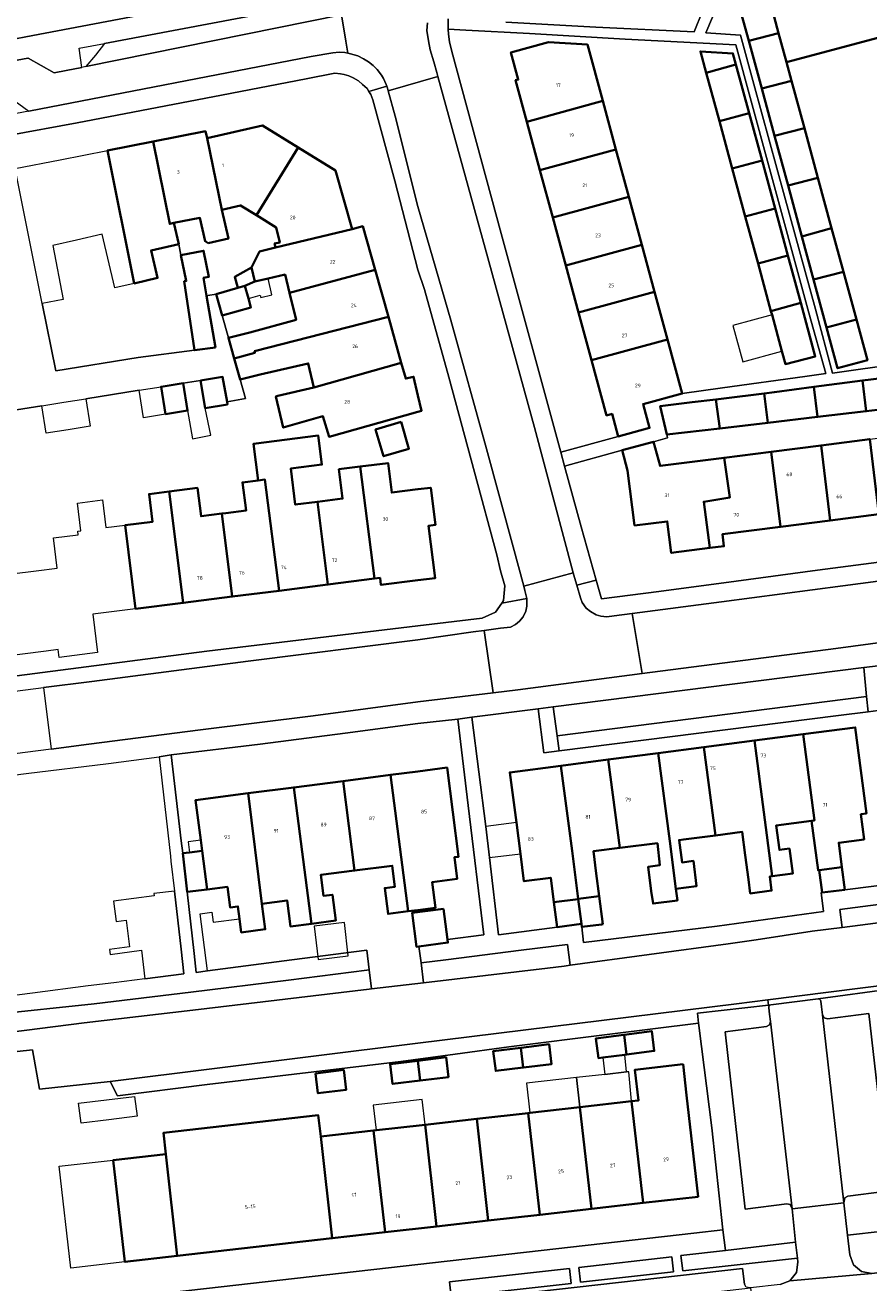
# Model space of a CAD drawing. Header units: metres. Extents: x 73718 to 76933, y 443658 to 446696.
# Tile 16 of 153: x 74461 to 74544, y 445027 to 445150. Entities that reach past the tile are written whole.
import ezdxf
from ezdxf.enums import TextEntityAlignment as Align

# ---------------------------------------------------------------- set-up
doc = ezdxf.new("R2010")
doc.units = ezdxf.units.M
for name, color, linetype, lineweight in [('B-WE-GR-BEPLANTING_CULTUUR_HEESTERS-GV', 90, 'Continuous', 18), ('B-WE-GR-STRUIK-GV', 90, 'Continuous', 13), ('B-WE-OG-BEBOUWING-GV', 7, 'Continuous', 35), ('B-WE-OG-BEBOUWING-T18', 10, 'Continuous', 18), ('B-WE-OG-BEBOUWING_LUIFEL-GV', 7, 'Continuous', 18), ('B-WE-OG-BEBOUWING_OVERBOUWING-GV', 7, 'Continuous', 18), ('B-WE-OG-TERREIN_BEGROEID-GV', 7, 'Continuous', 18), ('B-WE-OG-TERREIN_ERF-GV', 7, 'Continuous', 18), ('B-WE-OG-TERREIN_OEVER-GV', 7, 'Continuous', 18), ('B-WE-OG-WATER_SLOOT-GV', 120, 'Continuous', 18), ('B-WE-VH-OPENVERHARDING-GV', 30, 'Continuous', 18), ('B-WE-VH-OPENVERHARDING_SIERBESTRATING-GV', 30, 'Continuous', 18), ('B-WE-VH-OPENVERHARDING_STRAATBAKSTEEN-GV', 30, 'Continuous', 18), ('B-WE-VH-OPENVERHARDING_TEGEL-GV', 30, 'Continuous', 18)]:
    doc.layers.add(name, color=color, linetype=linetype, lineweight=lineweight)
doc.styles.add('NLCS-ISO-M200-T18', font='NLCS-ISO.ttf', dxfattribs={"height": 0.36})

msp = doc.modelspace()

# ---------------------------------------------------------------- linework, layer by layer
at = {"layer": 'B-WE-GR-BEPLANTING_CULTUUR_HEESTERS-GV', "flags": 128}
for points in [[(74513.853, 445078.921), (74541.311, 445082.404), (74544.194, 445082.77), (74544.052, 445084.264), (74513.656, 445080.408)], [(74537.262, 445029.097), (74537.089, 445030.699), (74530.196, 445029.881), (74525.82, 445029.362), (74526.008, 445027.874)], [(74524.918, 445029.238), (74515.789, 445028.212), (74515.967, 445026.744), (74525.084, 445027.772)], [(74503.248, 445025.302), (74515.054, 445026.641), (74514.876, 445028.107), (74503.084, 445026.775)]]:
    msp.add_lwpolyline(points, close=True, dxfattribs=at)
at = {"layer": 'B-WE-GR-STRUIK-GV', "flags": 128}
for points in [[(74543.781, 445087.106), (74544.052, 445084.264), (74544.194, 445082.77), (74545.679, 445082.958), (74545.175, 445087.282)], [(74513.853, 445078.921), (74513.656, 445080.408), (74513.28, 445083.247), (74511.791, 445083.059), (74512.365, 445078.732)], [(74544.554, 445027.62), (74545.32, 445027.697), (74545.635, 445027.863), (74545.72, 445028.21), (74545.573, 445029.538), (74545.49, 445030.183), (74552.923, 445031.011), (74552.725, 445032.558), (74549.195, 445032.158), (74542.184, 445031.364), (74542.399, 445029.429), (74542.757, 445028.466), (74543.544, 445027.806)]]:
    msp.add_lwpolyline(points, close=True, dxfattribs=at)
at = {"layer": 'B-WE-OG-BEBOUWING-GV', "flags": 128}
for points in [[(74536.191, 445146.565), (74546.151, 445149.203), (74545.4, 445152.034), (74542.61, 445151.301), (74541.751, 445154.54), (74534.546, 445152.631), (74535.418, 445149.416)], [(74534.546, 445152.631), (74534.312, 445153.492), (74531.384, 445152.697), (74532.483, 445148.646), (74535.418, 445149.416)], [(74533.754, 445143.961), (74536.689, 445144.731), (74536.191, 445146.565), (74535.418, 445149.416), (74532.483, 445148.646)], [(74518.149, 445142.755), (74516.646, 445148.286), (74512.825, 445148.531), (74509.132, 445147.527), (74509.858, 445144.858), (74509.582, 445144.783), (74510.687, 445140.717)], [(74531.231, 445146.328), (74530.933, 445147.429), (74527.732, 445147.62), (74528.301, 445145.528)], [(74531.231, 445146.328), (74528.301, 445145.528), (74529.596, 445140.764), (74532.524, 445141.564)], [(74535.015, 445139.313), (74537.95, 445140.083), (74536.689, 445144.731), (74533.754, 445143.961)], [(74518.149, 445142.755), (74510.687, 445140.717), (74511.982, 445135.953), (74519.444, 445137.991)], [(74533.788, 445136.903), (74532.524, 445141.564), (74529.596, 445140.764), (74530.863, 445136.104)], [(74479.29, 445139.087), (74480.734, 445132.058), (74482.583, 445132.49), (74484.151, 445131.521), (74488.241, 445138.189), (74484.729, 445140.358)], [(74479.419, 445128.774), (74481.393, 445129.236), (74480.734, 445132.058), (74479.29, 445139.087), (74479.128, 445139.78), (74474.004, 445138.774), (74475.633, 445130.677), (74476.024, 445130.768), (74478.589, 445131.272), (74479.125, 445128.976)], [(74536.338, 445134.44), (74539.272, 445135.21), (74537.95, 445140.083), (74535.015, 445139.313)], [(74474.004, 445138.774), (74469.524, 445137.895), (74472.151, 445124.836), (74474.433, 445125.369), (74473.803, 445128.068), (74476.508, 445128.7), (74476.024, 445130.768), (74475.633, 445130.677)], [(74493.532, 445130.146), (74491.897, 445135.931), (74488.241, 445138.189), (74484.151, 445131.521), (74486.09, 445130.324), (74486.433, 445128.857), (74485.931, 445128.74), (74486.022, 445128.35)], [(74513.249, 445131.292), (74520.711, 445133.331), (74519.444, 445137.991), (74511.982, 445135.953)], [(74533.788, 445136.903), (74530.863, 445136.104), (74532.142, 445131.4), (74535.065, 445132.199)], [(74536.338, 445134.44), (74537.691, 445129.452), (74540.619, 445130.248), (74539.272, 445135.21)], [(74513.249, 445131.292), (74514.527, 445126.589), (74521.989, 445128.627), (74520.711, 445133.331)], [(74533.397, 445126.784), (74536.317, 445127.582), (74535.065, 445132.199), (74532.142, 445131.4)], [(74487.392, 445123.904), (74495.79, 445126.173), (74494.585, 445130.442), (74493.532, 445130.146), (74486.022, 445128.35), (74484.447, 445127.983), (74483.65, 445126.412), (74483.976, 445125.016), (74485.288, 445125.322), (74486.949, 445125.71)], [(74540.619, 445130.248), (74537.691, 445129.452), (74538.841, 445125.215), (74541.776, 445125.985)], [(74480.129, 445118.544), (74479.256, 445123.612), (74478.952, 445125.374), (74479.097, 445125.41), (74479.467, 445125.475), (74478.95, 445128.043), (74476.733, 445127.597), (74477.246, 445125.086), (74477.056, 445125.053), (74478.075, 445118.274)], [(74521.989, 445128.627), (74514.527, 445126.589), (74515.782, 445121.973), (74523.244, 445124.011)], [(74533.397, 445126.784), (74534.667, 445122.115), (74537.584, 445122.912), (74536.317, 445127.582)], [(74497.098, 445121.539), (74495.79, 445126.173), (74487.392, 445123.904), (74488.038, 445121.273), (74483.507, 445120.01), (74481.385, 445119.498), (74481.961, 445117.447), (74483.995, 445118.019), (74483.959, 445118.166)], [(74483.002, 445124.601), (74483.976, 445125.016), (74483.65, 445126.412), (74482.009, 445125.473), (74482.314, 445124.405)], [(74538.841, 445125.215), (74540.118, 445120.506), (74543.053, 445121.276), (74541.776, 445125.985)], [(74480.178, 445123.795), (74480.784, 445121.673), (74483.608, 445122.48), (74483.361, 445123.344), (74483.002, 445124.601), (74482.314, 445124.405)], [(74524.513, 445119.342), (74523.244, 445124.011), (74515.782, 445121.973), (74517.051, 445117.304)], [(74537.584, 445122.912), (74534.667, 445122.115), (74534.769, 445121.741), (74535.74, 445118.168), (74536.079, 445116.919), (74539.007, 445117.668)], [(74497.098, 445121.539), (74483.959, 445118.166), (74483.995, 445118.019), (74481.961, 445117.447), (74482.537, 445115.397), (74484.518, 445115.882), (74489.236, 445116.985), (74489.79, 445114.612), (74498.37, 445117.034)], [(74540.118, 445120.506), (74541.205, 445116.502), (74544.133, 445117.297), (74543.053, 445121.276)], [(74524.513, 445119.342), (74517.051, 445117.304), (74518.528, 445111.871), (74519.06, 445112.016), (74519.66, 445109.81), (74522.748, 445110.649), (74522.115, 445112.979), (74525.958, 445114.024)], [(74498.37, 445117.034), (74489.79, 445114.612), (74486.257, 445113.787), (74486.062, 445113.741), (74486.781, 445110.676), (74490.677, 445111.796), (74491.269, 445109.779), (74500, 445112.229), (74500.355, 445112.329), (74500, 445113.841), (74499.572, 445115.665), (74498.807, 445115.485)], [(74478.664, 445115.312), (74479.1, 445112.59), (74481.301, 445112.96), (74481.258, 445113.195), (74480.817, 445115.657)], [(74543.652, 445115.29), (74544.021, 445112.28), (74549.008, 445112.864), (74548.632, 445115.934), (74545.557, 445115.536)], [(74476.946, 445115.037), (74474.787, 445114.691), (74475.219, 445111.995), (74477.378, 445112.341)], [(74533.991, 445114.04), (74534.346, 445111.148), (74539.242, 445111.721), (74538.88, 445114.672), (74534.996, 445114.17)], [(74543.652, 445115.29), (74538.88, 445114.672), (74539.242, 445111.721), (74544.021, 445112.28)], [(74529.24, 445113.435), (74526.912, 445113.161), (74523.794, 445112.795), (74524.434, 445109.987), (74529.65, 445110.598)], [(74533.991, 445114.04), (74530.03, 445113.528), (74529.24, 445113.435), (74529.65, 445110.598), (74534.346, 445111.148)], [(74498.343, 445111.229), (74495.85, 445110.495), (74496.627, 445107.856), (74499.121, 445108.591)], [(74486.359, 445094.658), (74491.158, 445095.266), (74490.127, 445103.398), (74487.961, 445103.123), (74487.513, 445106.651), (74490.575, 445107.039), (74490.213, 445109.897), (74483.866, 445109.092), (74484.323, 445105.487), (74484.976, 445105.57)], [(74545.261, 445102.172), (74544.357, 445109.541), (74539.584, 445108.932), (74540.488, 445101.562)], [(74520.05, 445108.449), (74520.587, 445106.479), (74521.279, 445101.062), (74524.485, 445101.471), (74524.881, 445098.371), (74528.662, 445098.854), (74528.057, 445103.398), (74530.63, 445103.813), (74530.066, 445107.716), (74523.77, 445106.912), (74523.123, 445109.287)], [(74534.694, 445108.307), (74530.066, 445107.716), (74530.63, 445103.813), (74528.057, 445103.398), (74528.662, 445098.854), (74530.045, 445099.031), (74529.894, 445100.209), (74535.598, 445100.937)], [(74539.584, 445108.932), (74534.694, 445108.307), (74535.598, 445100.937), (74540.488, 445101.562)], [(74495.737, 445095.846), (74496.286, 445095.916), (74496.374, 445095.223), (74500, 445095.683), (74501.698, 445095.898), (74501.047, 445101.039), (74501.714, 445101.123), (74501.251, 445104.777), (74500, 445104.618), (74497.437, 445104.293), (74497.07, 445107.192), (74494.343, 445106.846)], [(74495.737, 445095.846), (74494.343, 445106.846), (74492.242, 445106.58), (74492.605, 445103.712), (74490.127, 445103.398), (74491.158, 445095.266)], [(74480.731, 445102.231), (74478.702, 445101.974), (74478.35, 445104.751), (74475.57, 445104.399), (74476.956, 445093.467), (74481.765, 445094.076)], [(74481.124, 445102.281), (74480.731, 445102.231), (74481.765, 445094.076), (74486.359, 445094.658), (74484.976, 445105.57), (74484.323, 445105.487), (74482.774, 445105.291), (74483.123, 445102.534)], [(74472.279, 445092.874), (74476.956, 445093.467), (74475.57, 445104.399), (74473.609, 445104.15), (74473.954, 445101.433), (74471.238, 445101.089)], [(74537.829, 445080.564), (74538.929, 445072.101), (74538.654, 445072.065), (74539.286, 445067.203), (74539.413, 445067.219), (74541.636, 445067.508), (74541.325, 445069.907), (74543.815, 445070.231), (74543.493, 445072.71), (74544.037, 445072.78), (74542.939, 445081.228)], [(74528.08, 445079.295), (74529.206, 445070.63), (74531.844, 445070.973), (74532.142, 445068.678), (74532.451, 445066.307), (74532.629, 445064.94), (74534.73, 445065.214), (74534.552, 445066.581), (74534.793, 445066.612), (74533.06, 445079.943)], [(74533.06, 445079.943), (74534.793, 445066.612), (74536.8, 445066.873), (74536.48, 445069.331), (74535.498, 445069.203), (74535.184, 445071.614), (74538.654, 445072.065), (74538.929, 445072.101), (74537.829, 445080.564)], [(74518.682, 445078.073), (74519.809, 445069.405), (74523.508, 445069.86), (74523.739, 445067.692), (74522.603, 445067.536), (74522.914, 445065.147), (74523.087, 445063.933), (74525.476, 445064.243), (74525.328, 445065.382), (74524.722, 445070.047), (74523.596, 445078.712)], [(74523.596, 445078.712), (74524.722, 445070.047), (74525.328, 445065.382), (74527.367, 445065.647), (74527.045, 445068.123), (74525.934, 445067.978), (74525.649, 445070.168), (74526.074, 445070.223), (74529.206, 445070.63), (74528.08, 445079.295)], [(74499.041, 445063.176), (74500, 445063.3), (74501.71, 445063.52), (74501.386, 445066.035), (74503.85, 445066.353), (74503.575, 445068.483), (74503.992, 445068.536), (74502.864, 445077.289), (74500, 445076.92), (74497.314, 445076.573)], [(74513.349, 445064.072), (74515.729, 445064.382), (74515.746, 445064.384), (74515.133, 445069.1), (74514.045, 445077.471), (74509.024, 445076.818), (74509.664, 445071.892), (74510.063, 445068.825), (74510.413, 445066.133), (74513.036, 445066.474)], [(74519.809, 445069.405), (74518.682, 445078.073), (74514.045, 445077.471), (74515.133, 445069.1), (74515.746, 445064.384), (74517.806, 445064.652), (74517.517, 445066.875), (74517.232, 445069.07)], [(74492.645, 445075.971), (74493.779, 445067.175), (74497.471, 445067.651), (74497.738, 445065.579), (74496.736, 445065.45), (74497.062, 445062.921), (74499.041, 445063.176), (74497.314, 445076.573)], [(74484.682, 445063.921), (74483.328, 445074.77), (74478.164, 445074.104), (74478.673, 445070.154), (74478.807, 445069.118), (74479.297, 445065.315), (74481.293, 445065.573), (74481.553, 445063.556), (74482.328, 445063.656), (74482.484, 445062.445), (74482.657, 445061.104), (74485.007, 445061.407)], [(74484.682, 445063.921), (74487.154, 445064.24), (74487.483, 445061.689), (74489.535, 445061.953), (74487.808, 445075.347), (74483.328, 445074.77)], [(74492.645, 445075.971), (74487.808, 445075.347), (74489.535, 445061.953), (74491.932, 445062.262), (74491.603, 445064.809), (74490.727, 445064.696), (74490.462, 445066.748), (74493.779, 445067.175)], [(74476.906, 445068.869), (74477.331, 445065.094), (74479.297, 445065.315), (74478.807, 445069.118), (74477.571, 445068.956)], [(74541.636, 445067.508), (74539.413, 445067.219), (74539.698, 445065.022), (74541.912, 445065.298)], [(74516.046, 445061.944), (74515.729, 445064.382), (74513.349, 445064.072), (74513.666, 445061.632)], [(74518.162, 445061.911), (74517.806, 445064.652), (74515.746, 445064.384), (74515.729, 445064.382), (74516.046, 445061.944), (74516.083, 445061.643), (74518.027, 445061.894)], [(74502.524, 445063.417), (74499.427, 445063.022), (74499.85, 445059.701), (74500.105, 445059.733), (74502.947, 445060.096), (74502.908, 445060.399)], [(74520.244, 445051.056), (74520.468, 445049.108), (74523.211, 445049.461), (74522.964, 445051.405)], [(74510.112, 445049.779), (74510.332, 445047.832), (74510.38, 445047.838), (74513.124, 445048.178), (74512.885, 445050.123), (74510.14, 445049.782)], [(74520.468, 445049.108), (74520.244, 445051.056), (74520.22, 445051.052), (74517.476, 445050.7), (74517.726, 445048.756), (74518.159, 445048.812), (74520.305, 445049.087)], [(74499.99, 445048.503), (74500.21, 445046.556), (74503.002, 445046.902), (74502.763, 445048.847)], [(74510.112, 445049.779), (74507.395, 445049.442), (74507.636, 445047.497), (74510.332, 445047.832)], [(74489.942, 445047.244), (74490.188, 445045.3), (74492.956, 445045.65), (74492.713, 445047.595)], [(74500.21, 445046.556), (74499.99, 445048.503), (74497.273, 445048.166), (74497.514, 445046.221)], [(74526.039, 445048.149), (74521.309, 445047.617), (74521.649, 445044.592), (74520.984, 445044.517), (74522.114, 445034.537), (74527.501, 445035.15), (74526.379, 445045.129)], [(74510.835, 445043.366), (74511.962, 445033.381), (74517.033, 445033.958), (74515.898, 445043.94), (74510.996, 445043.384)], [(74517.033, 445033.958), (74522.114, 445034.537), (74520.984, 445044.517), (74515.898, 445043.94)], [(74475.248, 445039.34), (74476.376, 445029.332), (74491.587, 445031.063), (74490.457, 445041.055), (74490.22, 445043.15), (74475.014, 445041.407)], [(74505.771, 445042.792), (74500.701, 445042.217), (74501.832, 445032.229), (74506.895, 445032.805)], [(74511.962, 445033.381), (74510.835, 445043.366), (74505.771, 445042.792), (74506.895, 445032.805)], [(74490.457, 445041.055), (74491.587, 445031.063), (74496.773, 445031.653), (74495.65, 445041.644)], [(74496.773, 445031.653), (74501.832, 445032.229), (74500.701, 445042.217), (74495.65, 445041.644)], [(74475.248, 445039.34), (74470.09, 445038.75), (74471.225, 445028.746), (74476.376, 445029.332)]]:
    msp.add_lwpolyline(points, close=True, dxfattribs=at)
at = {"layer": 'B-WE-OG-BEBOUWING_LUIFEL-GV', "flags": 128}
for points in [[(74483.002, 445124.601), (74483.361, 445123.344), (74484.512, 445123.673), (74484.563, 445123.455), (74485.664, 445123.712), (74485.288, 445125.322), (74483.976, 445125.016)], [(74535.74, 445118.168), (74534.769, 445121.741), (74530.916, 445120.694), (74531.887, 445117.121)], [(74478.664, 445115.312), (74476.946, 445115.037), (74477.378, 445112.341), (74477.853, 445109.557), (74479.674, 445109.947), (74479.1, 445112.59)], [(74506.652, 445071.514), (74507.022, 445068.465), (74510.063, 445068.825), (74509.664, 445071.892)], [(74477.571, 445068.956), (74478.807, 445069.118), (74478.673, 445070.154), (74477.436, 445069.992)], [(74482.484, 445062.445), (74482.328, 445063.656), (74481.553, 445063.556), (74481.293, 445065.573), (74479.297, 445065.315), (74477.331, 445065.094), (74478.013, 445059.03), (74478.236, 445057.177), (74479.334, 445057.321), (74478.609, 445062.941), (74479.765, 445063.09), (74479.892, 445062.111)], [(74518.345, 445047.158), (74520.495, 445047.401), (74520.305, 445049.087), (74518.159, 445048.812)], [(74510.996, 445043.384), (74515.898, 445043.94), (74515.569, 445046.845), (74510.667, 445046.292)], [(74520.984, 445044.517), (74520.694, 445047.423), (74520.495, 445047.401), (74518.345, 445047.158), (74515.569, 445046.845), (74515.899, 445043.943)], [(74500.701, 445042.217), (74500.42, 445044.694), (74495.614, 445044.15), (74495.895, 445041.672)]]:
    msp.add_lwpolyline(points, close=True, dxfattribs=at)
at = {"layer": 'B-WE-OG-BEBOUWING_OVERBOUWING-GV', "flags": 128}
msp.add_lwpolyline([(74492.787, 445062.071), (74489.812, 445061.727), (74490.191, 445058.447), (74493.166, 445058.791)], close=True, dxfattribs=at)
at = {"layer": 'B-WE-OG-TERREIN_BEGROEID-GV', "flags": 128}
msp.add_lwpolyline([(74543.781, 445087.106), (74513.28, 445083.247), (74513.656, 445080.408), (74544.052, 445084.264)], close=True, dxfattribs=at)
at = {"layer": 'B-WE-OG-TERREIN_ERF-GV', "flags": 128}
for points in [[(74530.581, 445154.945), (74528.275, 445149.456), (74531.668, 445149.218), (74532.968, 445144.407), (74535.979, 445133.4), (74539.027, 445122.315), (74540.722, 445116.031), (74553.83, 445117.878)], [(74546.151, 445149.203), (74536.191, 445146.565), (74536.689, 445144.731), (74537.95, 445140.083), (74539.272, 445135.21), (74540.619, 445130.248), (74541.776, 445125.985), (74543.053, 445121.276), (74544.133, 445117.297), (74541.205, 445116.502), (74540.118, 445120.506), (74538.841, 445125.215), (74537.691, 445129.452), (74536.338, 445134.44), (74535.015, 445139.313), (74533.754, 445143.961), (74532.483, 445148.646), (74531.384, 445152.697)], [(74445.44, 445145.985), (74462.172, 445149.174), (74474.296, 445151.483)], [(74508.623, 445150.496), (74517.466, 445150.012), (74527.133, 445149.531), (74527.956, 445151.564)], [(74438.656, 445083.465), (74479.258, 445088.716), (74500, 445091.205), (74506.313, 445091.962), (74507.604, 445092.55), (74508.225, 445093.44), (74508.415, 445093.713), (74508.519, 445095.128), (74508.123, 445096.619), (74507.74, 445098.168), (74505.547, 445106.305), (74503.021, 445115.625), (74500.637, 445124.233), (74500, 445126.17), (74497.732, 445134.912), (74495.569, 445142.865), (74495.376, 445143.373), (74495.19, 445143.678), (74495.005, 445143.982), (74494.572, 445144.374), (74494.164, 445144.728), (74493.642, 445145.03), (74493.21, 445145.218), (74492.751, 445145.357), (74492.408, 445145.407), (74491.85, 445145.481), (74489.031, 445144.935), (74480.716, 445143.316), (74466.535, 445140.593), (74459.756, 445139.348)], [(74460.442, 445136.113), (74464.883, 445136.985), (74469.524, 445137.895), (74474.004, 445138.774), (74479.128, 445139.78), (74479.29, 445139.087), (74484.729, 445140.358), (74488.241, 445138.189), (74491.897, 445135.931), (74493.532, 445130.146), (74494.585, 445130.442), (74495.79, 445126.173), (74497.098, 445121.539), (74498.37, 445117.034), (74498.807, 445115.485), (74499.572, 445115.665), (74500, 445113.841), (74500.355, 445112.329), (74500, 445112.229), (74491.269, 445109.779), (74490.677, 445111.796), (74486.781, 445110.676), (74486.062, 445113.741), (74486.257, 445113.787), (74489.79, 445114.612), (74489.236, 445116.985), (74484.518, 445115.882), (74482.537, 445115.397), (74483.061, 445113.532), (74481.258, 445113.195), (74481.301, 445112.96), (74479.1, 445112.59), (74478.664, 445115.312), (74476.946, 445115.037), (74477.378, 445112.341), (74475.219, 445111.995), (74473.06, 445111.65), (74472.628, 445114.346), (74467.385, 445113.511), (74467.814, 445110.814), (74465.655, 445110.471), (74463.495, 445110.128), (74463.067, 445112.824), (74458.051, 445112.028)], [(74460.134, 445096.3), (74462.513, 445096.601), (74464.58, 445096.863), (74464.203, 445099.835), (74466.641, 445100.144), (74466.596, 445100.506), (74466.906, 445100.545), (74466.561, 445103.266), (74469.014, 445103.577), (74469.36, 445100.851), (74471.238, 445101.089), (74473.954, 445101.433), (74473.609, 445104.15), (74475.57, 445104.399), (74478.35, 445104.751), (74478.702, 445101.974), (74480.731, 445102.231), (74481.124, 445102.281), (74483.123, 445102.534), (74482.774, 445105.291), (74484.323, 445105.487), (74483.866, 445109.092), (74490.213, 445109.897), (74490.575, 445107.039), (74487.513, 445106.651), (74487.961, 445103.123), (74490.127, 445103.398), (74492.605, 445103.712), (74492.242, 445106.58), (74494.343, 445106.846), (74497.07, 445107.192), (74497.437, 445104.293), (74500, 445104.618), (74501.251, 445104.777), (74501.714, 445101.123), (74501.047, 445101.039), (74501.698, 445095.898), (74500, 445095.683), (74496.374, 445095.223), (74496.286, 445095.916), (74495.737, 445095.846), (74491.158, 445095.266), (74486.359, 445094.658), (74481.765, 445094.076), (74476.956, 445093.467), (74472.279, 445092.874), (74468.065, 445092.34), (74468.541, 445088.58), (74464.767, 445088.102), (74464.669, 445088.872), (74463.512, 445088.725), (74458.824, 445088.131)], [(74545.261, 445102.172), (74540.488, 445101.562), (74535.598, 445100.937), (74529.894, 445100.209), (74530.045, 445099.031), (74528.662, 445098.854), (74524.881, 445098.371), (74524.485, 445101.471), (74521.279, 445101.062), (74520.587, 445106.479), (74520.05, 445108.449), (74514.4, 445106.89), (74516.032, 445100.934), (74517.503, 445095.705), (74517.504, 445095.701), (74518.021, 445093.863), (74523.648, 445094.57), (74531.244, 445095.608), (74539.22, 445096.661), (74551.019, 445098.226)], [(74545.679, 445082.958), (74544.194, 445082.77), (74541.311, 445082.404), (74513.853, 445078.921), (74512.365, 445078.732), (74511.791, 445083.059), (74505.305, 445082.238), (74506.652, 445071.514), (74507.022, 445068.465), (74507.921, 445060.878), (74513.666, 445061.632), (74513.349, 445064.072), (74513.036, 445066.474), (74510.413, 445066.133), (74510.063, 445068.825), (74509.664, 445071.892), (74509.024, 445076.818), (74514.045, 445077.471), (74518.682, 445078.073), (74523.596, 445078.712), (74528.08, 445079.295), (74533.06, 445079.943), (74537.829, 445080.564), (74542.939, 445081.228), (74544.037, 445072.78), (74543.493, 445072.71), (74543.815, 445070.231), (74541.325, 445069.907), (74541.636, 445067.508), (74541.912, 445065.298), (74547.623, 445066.011)], [(74467.138, 445024.768), (74500, 445028.5), (74527.103, 445031.579), (74529.953, 445031.909), (74528.849, 445041.896), (74527.592, 445051.977), (74527.564, 445052.204), (74518.837, 445051.118), (74508.914, 445049.882), (74503.651, 445049.156), (74498.335, 445048.423), (74479.293, 445046.162), (74470.502, 445045.067), (74469.776, 445046.457), (74462.826, 445045.722), (74462.154, 445049.581), (74452.515, 445048.516), (74442.138, 445047.198), (74439.804, 445046.885), (74439.817, 445046.407), (74439.247, 445046.333), (74442.028, 445021.777)]]:
    msp.add_lwpolyline(points, dxfattribs=at)
for points in [[(74502.972, 445149.815), (74503.01, 445149.32), (74503.1, 445148.545), (74503.33, 445147.619), (74508.188, 445129.729), (74514.03, 445108.26), (74519.66, 445109.81), (74519.06, 445112.016), (74518.528, 445111.871), (74517.051, 445117.304), (74515.782, 445121.973), (74514.527, 445126.589), (74513.249, 445131.292), (74511.982, 445135.953), (74510.687, 445140.717), (74509.582, 445144.783), (74509.858, 445144.858), (74509.132, 445147.527), (74512.825, 445148.531), (74516.646, 445148.286), (74518.149, 445142.755), (74519.444, 445137.991), (74520.711, 445133.331), (74521.989, 445128.627), (74523.244, 445124.011), (74524.513, 445119.342), (74525.958, 445114.024), (74529.902, 445114.569), (74537.979, 445115.697), (74540.062, 445115.992), (74538.392, 445121.946), (74534.323, 445136.84), (74531.211, 445148.254), (74520.362, 445148.822), (74510.949, 445149.369), (74504.711, 445149.717)], [(74528.301, 445145.528), (74527.732, 445147.62), (74530.933, 445147.429), (74531.231, 445146.328), (74532.524, 445141.564), (74533.788, 445136.903), (74535.065, 445132.199), (74536.317, 445127.582), (74537.584, 445122.912), (74539.007, 445117.668), (74536.079, 445116.919), (74535.74, 445118.168), (74534.769, 445121.741), (74534.667, 445122.115), (74533.397, 445126.784), (74532.142, 445131.4), (74530.863, 445136.104), (74529.596, 445140.764)], [(74480.178, 445123.795), (74482.314, 445124.405), (74482.009, 445125.473), (74483.65, 445126.412), (74484.447, 445127.983), (74486.022, 445128.35), (74485.931, 445128.74), (74486.433, 445128.857), (74486.09, 445130.324), (74484.151, 445131.521), (74482.583, 445132.49), (74480.734, 445132.058), (74481.393, 445129.236), (74479.419, 445128.774), (74479.125, 445128.976), (74478.589, 445131.272), (74476.024, 445130.768), (74476.508, 445128.7), (74476.733, 445127.597), (74478.95, 445128.043), (74479.467, 445125.475), (74479.097, 445125.41), (74478.952, 445125.374), (74479.256, 445123.612), (74479.363, 445123.639)], [(74463.107, 445122.865), (74464.44, 445116.253), (74472.539, 445117.554), (74478.075, 445118.274), (74477.056, 445125.053), (74477.246, 445125.086), (74476.733, 445127.597), (74476.508, 445128.7), (74473.803, 445128.068), (74474.433, 445125.369), (74472.151, 445124.836), (74470.236, 445124.389), (74469.002, 445129.672), (74466.471, 445129.092), (74464.141, 445128.558), (74465.176, 445123.267)], [(74487.392, 445123.904), (74486.949, 445125.71), (74485.288, 445125.322), (74483.976, 445125.016), (74483.002, 445124.601), (74483.361, 445123.344), (74483.608, 445122.48), (74480.784, 445121.673), (74481.385, 445119.498), (74483.507, 445120.01), (74488.038, 445121.273)], [(74523.123, 445109.287), (74523.77, 445106.912), (74530.066, 445107.716), (74534.694, 445108.307), (74539.584, 445108.932), (74544.357, 445109.541), (74549.338, 445110.178), (74553.945, 445110.766), (74560.593, 445111.615), (74559.711, 445114.849), (74558.255, 445114.531), (74557.579, 445117.07), (74557.969, 445113.914), (74553.641, 445113.407), (74549.008, 445112.864), (74544.021, 445112.28), (74539.242, 445111.721), (74534.346, 445111.148), (74529.65, 445110.598), (74524.434, 445109.987), (74524.509, 445109.658)], [(74498.343, 445111.229), (74499.121, 445108.591), (74496.627, 445107.856), (74495.85, 445110.495)], [(74500.105, 445059.733), (74499.85, 445059.701), (74499.427, 445063.022), (74502.524, 445063.417), (74502.908, 445060.399), (74506.472, 445060.851), (74504.947, 445073.575), (74503.934, 445082.058), (74500, 445081.632), (74492.861, 445080.677), (74484.494, 445079.603), (74475.782, 445078.527), (74476.766, 445070.112), (74476.906, 445068.869), (74477.571, 445068.956), (74478.807, 445069.118), (74478.673, 445070.154), (74478.164, 445074.104), (74483.328, 445074.77), (74487.808, 445075.347), (74492.645, 445075.971), (74497.314, 445076.573), (74500, 445076.92), (74502.864, 445077.289), (74503.992, 445068.536), (74503.575, 445068.483), (74503.85, 445066.353), (74501.386, 445066.035), (74501.71, 445063.52), (74500, 445063.3), (74499.041, 445063.176), (74497.062, 445062.921), (74496.736, 445065.45), (74497.738, 445065.579), (74497.471, 445067.651), (74493.779, 445067.175), (74490.462, 445066.748), (74490.727, 445064.696), (74491.603, 445064.809), (74491.932, 445062.262), (74489.535, 445061.953), (74487.483, 445061.689), (74487.154, 445064.24), (74484.682, 445063.921), (74485.007, 445061.407), (74482.657, 445061.104), (74482.484, 445062.445), (74482.328, 445063.656), (74481.553, 445063.556), (74481.293, 445065.573), (74479.297, 445065.315), (74477.331, 445065.094), (74478.013, 445059.03), (74478.236, 445057.177), (74479.334, 445057.321), (74487.619, 445058.407), (74494.986, 445059.373), (74495.216, 445057.435), (74495.438, 445055.558), (74500.542, 445056.163), (74500.313, 445058.1)], [(74516.083, 445061.643), (74516.271, 445060.11), (74529.375, 445061.72), (74539.838, 445063.144), (74539.585, 445065.007), (74539.698, 445065.022), (74539.413, 445067.219), (74539.286, 445067.203), (74538.654, 445072.065), (74535.184, 445071.614), (74535.498, 445069.203), (74536.48, 445069.331), (74536.8, 445066.873), (74534.793, 445066.612), (74534.552, 445066.581), (74534.73, 445065.214), (74532.629, 445064.94), (74532.451, 445066.307), (74532.142, 445068.678), (74531.844, 445070.973), (74529.206, 445070.63), (74526.074, 445070.223), (74525.649, 445070.168), (74525.934, 445067.978), (74527.045, 445068.123), (74527.367, 445065.647), (74525.328, 445065.382), (74525.476, 445064.243), (74523.087, 445063.933), (74522.914, 445065.147), (74522.603, 445067.536), (74523.739, 445067.692), (74523.508, 445069.86), (74519.809, 445069.405), (74517.232, 445069.07), (74517.517, 445066.875), (74517.806, 445064.652), (74518.162, 445061.911), (74518.027, 445061.894)], [(74477.017, 445057.032), (74476.754, 445059.469), (74476.091, 445065.155), (74474.064, 445064.92), (74474.094, 445064.689), (74470.093, 445064.164), (74470.355, 445062.165), (74471.344, 445062.295), (74471.688, 445059.672), (74469.716, 445059.413), (74469.778, 445058.943), (74472.843, 445059.345), (74473.194, 445056.552)], [(74520.468, 445049.108), (74520.305, 445049.087), (74518.159, 445048.812), (74517.726, 445048.756), (74517.476, 445050.7), (74520.22, 445051.052), (74520.244, 445051.056), (74522.964, 445051.405), (74523.211, 445049.461)], [(74510.332, 445047.832), (74507.636, 445047.497), (74507.395, 445049.442), (74510.112, 445049.779), (74510.14, 445049.782), (74512.885, 445050.123), (74513.124, 445048.178), (74510.38, 445047.838)], [(74500.21, 445046.556), (74497.514, 445046.221), (74497.273, 445048.166), (74499.99, 445048.503), (74502.763, 445048.847), (74503.002, 445046.902)], [(74471.225, 445028.746), (74465.91, 445028.141), (74464.764, 445038.14), (74470.09, 445038.75), (74475.248, 445039.34), (74475.014, 445041.407), (74490.22, 445043.15), (74490.457, 445041.055), (74495.65, 445041.644), (74500.701, 445042.217), (74505.771, 445042.792), (74510.835, 445043.366), (74510.996, 445043.384), (74515.898, 445043.94), (74520.984, 445044.517), (74521.649, 445044.592), (74521.309, 445047.617), (74526.039, 445048.149), (74526.379, 445045.129), (74527.501, 445035.15), (74522.114, 445034.537), (74517.033, 445033.958), (74511.962, 445033.381), (74506.895, 445032.805), (74501.832, 445032.229), (74496.773, 445031.653), (74491.587, 445031.063), (74476.376, 445029.332)], [(74489.942, 445047.244), (74492.713, 445047.595), (74492.956, 445045.65), (74490.188, 445045.3)], [(74469.641, 445042.712), (74466.926, 445042.374), (74466.684, 445044.319), (74469.42, 445044.659), (74472.182, 445045.003), (74472.424, 445043.058)]]:
    msp.add_lwpolyline(points, close=True, dxfattribs=at)
at = {"layer": 'B-WE-OG-TERREIN_OEVER-GV', "flags": 128}
for points in [[(74541.671, 445061.596), (74543.412, 445061.822), (74547.929, 445062.409), (74547.699, 445064.175), (74541.441, 445063.362)], [(74500.542, 445056.163), (74512.718, 445057.606), (74514.357, 445057.8), (74514.964, 445057.883), (74514.688, 445059.915), (74510.146, 445059.357), (74502.75, 445058.418), (74500.313, 445058.1)], [(74495.216, 445057.435), (74494.984, 445057.405), (74487.296, 445056.402), (74477.697, 445055.244), (74468.194, 445054.098), (74458.251, 445053.03), (74454.926, 445052.673), (74451.274, 445050.224), (74458.489, 445051.124), (74467.212, 445052.212), (74477.906, 445053.48), (74495.206, 445055.53), (74495.438, 445055.558)]]:
    msp.add_lwpolyline(points, close=True, dxfattribs=at)
at = {"layer": 'B-WE-OG-WATER_SLOOT-GV', "flags": 128}
for points in [[(74452.515, 445048.516), (74462.154, 445049.581), (74462.826, 445045.722), (74469.776, 445046.457), (74500, 445050.219), (74531.292, 445054.105), (74534.352, 445054.49), (74589.818, 445061.476), (74593.187, 445061.9), (74604.603, 445063.339), (74650.71, 445069.15), (74652.823, 445069.416), (74657.63, 445070.022), (74657.299, 445072.157), (74656.602, 445076.648), (74667.947, 445078.382), (74667.818, 445079.379), (74673.388, 445080.099), (74673.477, 445079.41), (74679.798, 445080.346), (74681.397, 445080.581), (74710.236, 445084.826)], [(74547.929, 445062.409), (74543.412, 445061.822), (74541.671, 445061.596), (74538.718, 445061.212), (74533.2, 445060.362), (74530.474, 445059.991), (74514.964, 445057.883), (74514.357, 445057.8), (74512.718, 445057.606), (74500.542, 445056.163), (74495.438, 445055.558), (74495.206, 445055.53), (74477.906, 445053.48), (74467.212, 445052.212), (74458.489, 445051.124)]]:
    msp.add_lwpolyline(points, dxfattribs=at)
at = {"layer": 'B-WE-VH-OPENVERHARDING-GV', "flags": 128}
for points in [[(74553.83, 445117.878), (74540.722, 445116.031), (74539.027, 445122.315), (74535.979, 445133.4), (74532.968, 445144.407), (74531.668, 445149.218), (74528.275, 445149.456), (74530.581, 445154.945)], [(74527.956, 445151.564), (74527.133, 445149.531), (74517.466, 445150.012), (74508.623, 445150.496)], [(74502.958, 445150.806), (74502.972, 445149.815), (74504.711, 445149.717), (74510.949, 445149.369), (74520.362, 445148.822), (74531.211, 445148.254), (74534.323, 445136.84), (74538.392, 445121.946), (74540.062, 445115.992), (74537.979, 445115.697), (74529.902, 445114.569), (74525.958, 445114.024), (74522.115, 445112.979), (74522.748, 445110.649), (74519.66, 445109.81), (74514.03, 445108.26), (74514.4, 445106.89), (74520.05, 445108.449), (74523.123, 445109.287), (74524.509, 445109.658), (74524.434, 445109.987), (74523.794, 445112.795), (74526.912, 445113.161), (74529.24, 445113.435), (74530.03, 445113.528), (74533.991, 445114.04), (74534.996, 445114.17), (74538.88, 445114.672), (74543.652, 445115.29), (74545.557, 445115.536)], [(74458.051, 445112.028), (74463.067, 445112.824), (74465.226, 445113.167), (74467.385, 445113.511), (74472.628, 445114.346), (74474.787, 445114.691), (74476.946, 445115.037), (74478.664, 445115.312), (74480.817, 445115.657), (74481.258, 445113.195), (74483.061, 445113.532), (74482.537, 445115.397), (74481.961, 445117.447), (74481.385, 445119.498), (74480.784, 445121.673), (74480.178, 445123.795), (74479.363, 445123.639), (74479.256, 445123.612), (74480.129, 445118.544), (74478.075, 445118.274), (74472.539, 445117.554), (74464.44, 445116.253), (74463.107, 445122.865), (74460.442, 445136.113)], [(74547.623, 445066.011), (74541.912, 445065.298), (74539.698, 445065.022), (74539.585, 445065.007), (74539.838, 445063.144), (74529.375, 445061.72), (74516.271, 445060.11), (74516.083, 445061.643), (74516.046, 445061.944), (74513.666, 445061.632), (74507.921, 445060.878), (74507.022, 445068.465), (74506.652, 445071.514), (74505.305, 445082.238), (74503.934, 445082.058), (74504.947, 445073.575), (74506.472, 445060.851), (74502.908, 445060.399), (74502.947, 445060.096), (74500.105, 445059.733), (74500.313, 445058.1), (74502.75, 445058.418), (74510.146, 445059.357), (74514.688, 445059.915), (74514.964, 445057.883), (74530.474, 445059.991), (74533.2, 445060.362), (74538.718, 445061.212), (74541.671, 445061.596), (74541.441, 445063.362), (74547.699, 445064.175)]]:
    msp.add_lwpolyline(points, dxfattribs=at)
at = {"layer": 'B-WE-VH-OPENVERHARDING_SIERBESTRATING-GV', "flags": 128}
msp.add_lwpolyline([(74467.381, 445146.122), (74492.491, 445151.222), (74493.137, 445151.353), (74492.527, 445151.351), (74492.145, 445151.438), (74491.777, 445151.525), (74491.407, 445151.651), (74491.013, 445151.878), (74490.618, 445152.142), (74490.362, 445152.384), (74485.933, 445151.541), (74473.211, 445149.155), (74469.24, 445148.405), (74468.354, 445147.255)], close=True, dxfattribs=at)
at = {"layer": 'B-WE-VH-OPENVERHARDING_STRAATBAKSTEEN-GV', "flags": 128}
for points in [[(74423.403, 445139.678), (74424.042, 445136.355), (74454.347, 445142.058), (74456.201, 445142.382), (74457.812, 445142.668), (74459.959, 445143.082), (74461.792, 445141.764), (74489.505, 445147.109), (74491.652, 445147.485), (74492.274, 445147.552), (74492.832, 445147.516), (74493.112, 445147.441), (74492.919, 445148.614), (74492.491, 445151.222), (74467.381, 445146.122), (74467.01, 445146.044), (74465.449, 445145.745), (74464.269, 445145.526), (74461.715, 445146.966), (74461.713, 445146.968), (74450.069, 445144.784), (74432.105, 445141.349)], [(74510.396, 445095.115), (74515.258, 445096.411), (74511.448, 445110.695), (74506.615, 445128.293), (74501.968, 445145.157), (74497.092, 445143.762), (74497.759, 445141.275), (74500, 445132.381), (74503.218, 445121.239), (74506.725, 445108.593), (74509.365, 445098.957)], [(74522.01, 445086.516), (74541.032, 445088.978), (74556.845, 445091.108), (74570.892, 445093.184), (74571.883, 445093.349), (74571.042, 445099.07), (74570.365, 445098.936), (74558.095, 445097.282), (74541.724, 445095.126), (74529.809, 445093.574), (74521.041, 445092.412)], [(74510.396, 445095.115), (74510.513, 445094.679), (74510.705, 445093.892), (74510.706, 445093.155), (74510.604, 445092.634), (74510.326, 445092.087), (74509.971, 445091.655), (74509.565, 445091.325), (74509.095, 445091.094), (74508.104, 445090.967), (74506.514, 445090.754), (74507.396, 445084.642), (74509.8, 445084.935), (74522.01, 445086.516), (74521.041, 445092.412), (74519.255, 445092.175), (74518.544, 445092.098), (74517.96, 445092.173), (74517.502, 445092.288), (74516.956, 445092.604), (74516.51, 445092.96), (74516.142, 445093.505), (74515.964, 445093.95), (74515.6, 445095.197), (74515.376, 445095.967), (74515.258, 445096.411)], [(74463.234, 445085.148), (74464.003, 445079.107), (74467.687, 445079.576), (74478.657, 445080.99), (74489.717, 445082.38), (74500, 445083.74), (74507.396, 445084.642), (74506.514, 445090.754), (74505.423, 445090.608), (74500, 445089.836), (74483.332, 445087.727), (74467.982, 445085.75)], [(74539.71, 445053.01), (74541.835, 445034.531), (74541.908, 445035.036), (74542.214, 445035.211), (74545.785, 445035.653), (74546.117, 445035.84), (74546.221, 445036.206), (74544.286, 445053.14), (74540.214, 445052.617), (74539.883, 445052.712)], [(74536.738, 445033.948), (74534.618, 445052.365), (74534.521, 445052.033), (74534.221, 445051.86), (74530.162, 445051.35), (74532.129, 445033.925), (74536.211, 445034.444), (74536.562, 445034.385)], [(74536.517, 445026.9), (74544.554, 445027.62), (74543.544, 445027.806), (74542.757, 445028.466), (74542.399, 445029.429), (74542.184, 445031.364), (74541.835, 445034.531), (74536.738, 445033.948), (74537.089, 445030.699), (74537.262, 445029.097), (74537.301, 445028.733), (74537.159, 445027.709)], [(74503.252, 445022.821), (74532.652, 445026.187), (74532.245, 445026.254), (74532.07, 445026.555), (74531.87, 445028.082), (74503.463, 445024.875), (74503.641, 445023.306), (74503.551, 445022.98)], [(74532.652, 445026.187), (74533.207, 445021.027), (74533.858, 445021.013), (74535.375, 445020.615), (74536.759, 445019.875), (74537.918, 445018.801), (74538.591, 445017.714), (74538.751, 445017.456), (74539.197, 445015.94), (74539.389, 445013.847), (74544.202, 445014.287), (74543.868, 445017.269), (74543.911, 445017.906), (74543.936, 445018.286), (74544.185, 445019.275), (74544.607, 445020.202), (74545.189, 445021.039), (74545.912, 445021.758), (74546.023, 445021.834), (74545.32, 445027.697), (74544.554, 445027.62), (74536.517, 445026.9), (74535.552, 445026.531)]]:
    msp.add_lwpolyline(points, close=True, dxfattribs=at)
for points in [[(74492.491, 445151.222), (74492.919, 445148.614), (74493.112, 445147.441), (74493.392, 445147.365), (74494.104, 445147.178), (74494.664, 445146.901), (74495.16, 445146.586), (74495.619, 445146.232), (74496.001, 445145.852), (74496.41, 445145.294), (74496.615, 445144.966), (74496.896, 445144.369), (74496.96, 445144.192), (74497.024, 445144.015), (74497.092, 445143.762), (74501.968, 445145.157), (74501.856, 445145.557), (74501.565, 445146.601), (74501.195, 445147.782), (74501.029, 445148.67), (74500.888, 445149.685), (74500.938, 445150.409)], [(74534.45, 445053.71), (74534.53, 445053.075), (74534.618, 445052.365), (74536.738, 445033.948), (74541.835, 445034.531), (74539.71, 445053.01), (74539.627, 445053.782), (74539.566, 445054.354)], [(74539.289, 445054.581), (74534.638, 445053.984)]]:
    msp.add_lwpolyline(points, dxfattribs=at)
at = {"layer": 'B-WE-VH-OPENVERHARDING_STRAATBAKSTEEN-GV'}
for points in [[(74534.638, 445053.984, 0.3772542), (74534.45, 445053.71)], [(74539.566, 445054.354, 0.4007859), (74539.289, 445054.581)]]:
    msp.add_lwpolyline(points, format="xyb", dxfattribs=at)
at = {"layer": 'B-WE-VH-OPENVERHARDING_TEGEL-GV', "flags": 128}
for points in [[(74474.296, 445151.483), (74462.172, 445149.174), (74445.44, 445145.985)], [(74450.069, 445144.784), (74461.713, 445146.968), (74461.715, 445146.966), (74464.269, 445145.526), (74465.449, 445145.745), (74467.01, 445146.044), (74466.75, 445147.935), (74469.24, 445148.405), (74473.211, 445149.155), (74485.933, 445151.541)], [(74500.938, 445150.409), (74500.888, 445149.685), (74501.029, 445148.67), (74501.195, 445147.782), (74501.565, 445146.601), (74501.856, 445145.557), (74501.968, 445145.157), (74506.615, 445128.293), (74511.448, 445110.695), (74515.258, 445096.411), (74515.376, 445095.967), (74515.6, 445095.197), (74517.503, 445095.705), (74516.032, 445100.934), (74514.4, 445106.89), (74514.03, 445108.26), (74508.188, 445129.729), (74503.33, 445147.619), (74503.1, 445148.545), (74503.01, 445149.32), (74502.972, 445149.815), (74502.958, 445150.806)], [(74459.756, 445139.348), (74466.535, 445140.593), (74480.716, 445143.316), (74489.031, 445144.935), (74491.85, 445145.481), (74492.408, 445145.407), (74492.751, 445145.357), (74493.21, 445145.218), (74493.642, 445145.03), (74494.164, 445144.728), (74494.572, 445144.374), (74495.005, 445143.982), (74495.19, 445143.678), (74496.96, 445144.192), (74496.896, 445144.369), (74496.615, 445144.966), (74496.41, 445145.294), (74496.001, 445145.852), (74495.619, 445146.232), (74495.16, 445146.586), (74494.664, 445146.901), (74494.104, 445147.178), (74493.392, 445147.365), (74493.112, 445147.441), (74492.832, 445147.516), (74492.274, 445147.552), (74491.652, 445147.485), (74489.505, 445147.109), (74461.792, 445141.764), (74458.123, 445141.056)], [(74551.019, 445098.226), (74539.22, 445096.661), (74531.244, 445095.608), (74523.648, 445094.57), (74518.021, 445093.863), (74517.504, 445095.701), (74517.503, 445095.705), (74515.6, 445095.197), (74515.964, 445093.95), (74516.142, 445093.505), (74516.51, 445092.96), (74516.956, 445092.604), (74517.502, 445092.288), (74517.96, 445092.173), (74518.544, 445092.098), (74519.255, 445092.175), (74521.041, 445092.412), (74529.809, 445093.574), (74541.724, 445095.126), (74558.095, 445097.282)], [(74556.845, 445091.108), (74541.032, 445088.978), (74522.01, 445086.516), (74509.8, 445084.935), (74507.396, 445084.642), (74500, 445083.74), (74489.717, 445082.38), (74478.657, 445080.99), (74467.687, 445079.576), (74464.003, 445079.107), (74459.143, 445078.488)], [(74451.033, 445075.37), (74461.535, 445076.707), (74469.611, 445077.704), (74474.589, 445078.358), (74475.782, 445078.527), (74484.494, 445079.603), (74492.861, 445080.677), (74500, 445081.632), (74503.934, 445082.058), (74505.305, 445082.238), (74511.791, 445083.059), (74513.28, 445083.247), (74543.781, 445087.106), (74545.175, 445087.282)], [(74458.251, 445053.03), (74468.194, 445054.098), (74477.697, 445055.244), (74487.296, 445056.402), (74494.984, 445057.405), (74495.216, 445057.435), (74494.986, 445059.373), (74487.619, 445058.407), (74479.334, 445057.321), (74478.236, 445057.177), (74478.013, 445059.03), (74477.331, 445065.094), (74476.906, 445068.869), (74476.766, 445070.112), (74475.782, 445078.527), (74474.589, 445078.358), (74475.691, 445068.583), (74475.746, 445068.108), (74476.091, 445065.155), (74476.754, 445059.469), (74477.017, 445057.032), (74473.194, 445056.552), (74470.143, 445056.167), (74467.628, 445055.85), (74462.16, 445055.146), (74454.225, 445054.136)], [(74539.566, 445054.354), (74539.627, 445053.782), (74539.71, 445053.01), (74539.883, 445052.712), (74540.214, 445052.617), (74544.286, 445053.14), (74546.221, 445036.206), (74546.117, 445035.84), (74545.785, 445035.653), (74542.214, 445035.211), (74541.908, 445035.036), (74541.835, 445034.531), (74542.184, 445031.364), (74549.195, 445032.158), (74549.001, 445034.112), (74547.527, 445046.865), (74546.664, 445054.308), (74546.517, 445055.574), (74539.289, 445054.581)], [(74534.638, 445053.984), (74534.419, 445053.959), (74527.449, 445053.178)], [(74527.449, 445053.178), (74527.564, 445052.204), (74527.592, 445051.977), (74528.849, 445041.896), (74529.953, 445031.909), (74530.196, 445029.881), (74537.089, 445030.699), (74536.738, 445033.948), (74536.562, 445034.385), (74536.211, 445034.444), (74532.129, 445033.925), (74530.162, 445051.35), (74534.221, 445051.86), (74534.521, 445052.033), (74534.618, 445052.365), (74534.53, 445053.075), (74534.45, 445053.71)], [(74535.552, 445026.531), (74536.517, 445026.9), (74537.159, 445027.709), (74537.301, 445028.733), (74537.262, 445029.097), (74526.008, 445027.874), (74525.82, 445029.362), (74530.196, 445029.881), (74529.953, 445031.909), (74527.103, 445031.579), (74500, 445028.5), (74467.138, 445024.768)], [(74503.463, 445024.875), (74531.87, 445028.082), (74532.07, 445026.555)]]:
    msp.add_lwpolyline(points, dxfattribs=at)
for points in [[(74508.225, 445093.44), (74510.705, 445093.892), (74510.513, 445094.679), (74510.396, 445095.115), (74509.365, 445098.957), (74506.725, 445108.593), (74503.218, 445121.239), (74500, 445132.381), (74497.759, 445141.275), (74497.092, 445143.762), (74497.024, 445144.015), (74496.96, 445144.192), (74495.19, 445143.678), (74495.376, 445143.373), (74495.569, 445142.865), (74497.732, 445134.912), (74500, 445126.17), (74500.637, 445124.233), (74503.021, 445115.625), (74505.547, 445106.305), (74507.74, 445098.168), (74508.123, 445096.619), (74508.519, 445095.128), (74508.415, 445093.713)], [(74510.705, 445093.892), (74508.225, 445093.44), (74507.604, 445092.55), (74506.313, 445091.962), (74500, 445091.205), (74479.258, 445088.716), (74438.656, 445083.465), (74438.844, 445082.108), (74441.01, 445082.38), (74449.48, 445083.403), (74458.377, 445084.532), (74463.234, 445085.148), (74467.982, 445085.75), (74483.332, 445087.727), (74500, 445089.836), (74505.423, 445090.608), (74506.514, 445090.754), (74508.104, 445090.967), (74509.095, 445091.094), (74509.565, 445091.325), (74509.971, 445091.655), (74510.326, 445092.087), (74510.604, 445092.634), (74510.706, 445093.155)], [(74534.352, 445054.49), (74534.419, 445053.959), (74534.638, 445053.984), (74539.289, 445054.581), (74546.517, 445055.574), (74546.664, 445054.308), (74549.35, 445054.679), (74552.688, 445055.095), (74556.297, 445055.544), (74559.483, 445055.946), (74562.938, 445056.385), (74564.514, 445056.582), (74567.877, 445056.999), (74571.241, 445057.417), (74571.467, 445057.445), (74573.095, 445057.652), (74576.552, 445058.086), (74579.706, 445058.478), (74583.035, 445058.894), (74586.365, 445059.311), (74589.38, 445059.693), (74589.664, 445059.728), (74590.016, 445059.772), (74589.818, 445061.476)], [(74527.564, 445052.204), (74527.449, 445053.178), (74534.419, 445053.959), (74534.352, 445054.49), (74531.292, 445054.105), (74500, 445050.219), (74469.776, 445046.457), (74470.502, 445045.067), (74479.293, 445046.162), (74498.335, 445048.423), (74503.651, 445049.156), (74508.914, 445049.882), (74518.837, 445051.118)], [(74524.918, 445029.238), (74525.084, 445027.772), (74515.967, 445026.744), (74515.789, 445028.212)], [(74503.248, 445025.302), (74503.084, 445026.775), (74514.876, 445028.107), (74515.054, 445026.641)]]:
    msp.add_lwpolyline(points, close=True, dxfattribs=at)
at = {"layer": 'B-WE-VH-OPENVERHARDING_TEGEL-GV'}
for points in [[(74534.45, 445053.71, -0.3772542), (74534.638, 445053.984)], [(74539.289, 445054.581, -0.4007859), (74539.566, 445054.354)]]:
    msp.add_lwpolyline(points, format="xyb", dxfattribs=at)

# ---------------------------------------------------------------- texts
at = {"layer": 'B-WE-OG-BEBOUWING-T18', "style": 'NLCS-ISO-M200-T18'}
for s, p in [('17', (74513.779, 445144.301)), ('19', (74515.081, 445139.385)), ('1', (74480.866, 445136.432)), ('3', (74476.465, 445135.779)), ('21', (74516.383, 445134.469)), ('20', (74487.708, 445131.316)), ('23', (74517.685, 445129.553)), ('22', (74491.631, 445126.959)), ('25', (74518.987, 445124.638)), ('24', (74493.705, 445122.679)), ('27', (74520.289, 445119.722)), ('26', (74493.835, 445118.658)), ('29', (74521.591, 445114.806)), ('28', (74493.061, 445113.215)), ('68', (74536.478, 445106.083)), ('31', (74524.451, 445104.03)), ('66', (74541.38, 445103.92)), ('70', (74531.261, 445102.12)), ('30', (74496.798, 445101.697)), ('74', (74486.84, 445096.95)), ('72', (74491.817, 445097.649)), ('78', (74478.58, 445095.91)), ('76', (74482.71, 445096.43)), ('73', (74533.913, 445078.472)), ('75', (74528.963, 445077.221)), ('77', (74525.784, 445075.86)), ('79', (74520.639, 445074.141)), ('71', (74539.971, 445073.639)), ('87', (74495.491, 445072.305)), ('85', (74500.601, 445072.964)), ('81', (74516.692, 445072.453)), ('91', (74486.079, 445071.091)), ('89', (74490.738, 445071.692)), ('93', (74481.258, 445070.47)), ('83', (74511.075, 445070.271)), ('19', (74498.047, 445033.228))]:
    msp.add_text(s, height=0.36, dxfattribs=at).set_placement(p, align=Align.MIDDLE)
for s, p in [('29', (74524.359, 445038.818)), ('25', (74514.047, 445037.644)), ('27', (74519.123, 445038.222)), ('21', (74503.915, 445036.492)), ('23', (74508.981, 445037.068)), ('17', (74493.732, 445035.333)), ('5-15', (74483.533, 445034.172))]:
    msp.add_text(s, height=0.36, rotation=6.5, dxfattribs=at).set_placement(p, align=Align.MIDDLE)

doc.saveas('drawing.dxf')
